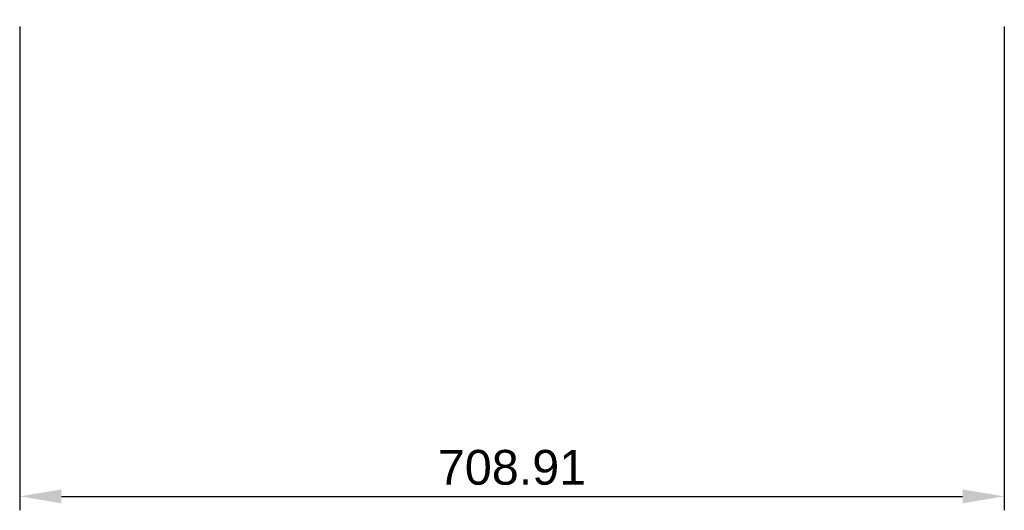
# Model space of a CAD drawing. Header units: millimetres. Extents: x -352 to 357, y -492 to -139.
import ezdxf

# ---------------------------------------------------------------- set-up
doc = ezdxf.new("R2010")
doc.units = ezdxf.units.MM
doc.layers.add('Default', color=7, linetype='Continuous', true_color=0x000000)
doc.styles.add('Default', font='arial.ttf')
doc.dimstyles.new('Default', dxfattribs={"dimscale": 10, "dimtxt": 2.5, "dimasz": 3, "dimexe": 1, "dimexo": 0.5, "dimgap": 0.8, "dimtad": 1, "dimtoh": 1, "dimzin": 1, "dimdsep": 46, "dimtxsty": 'Default', "dimcen": 2.5, "dimadec": 1, "dimazin": 1, "dimtfac": 1, "dimtdec": 4, "dimtix": 1, "dimtofl": 0, "dimtmove": 1, "dimatfit": 3, "dimfxl": 1, "dimtolj": 1, "dimtzin": 1, "dimarcsym": 0})

# ---------------------------------------------------------------- blocks, each defined once
blk = doc.blocks.new('*D1')
at = {"layer": 'Default', "color": 0, "lineweight": -2}
for p, q in [((-352.36, -143.67), (-352.36, -491.67)), ((356.55, -143.67), (356.55, -491.67)), ((-322.36, -481.67), (326.55, -481.67))]:
    blk.add_line(p, q, dxfattribs=at)
at = {"layer": 'Default', "color": 0}
for points in [[(-322.36, -476.67), (-322.36, -486.67), (-352.36, -481.67)], [(326.55, -486.67), (326.55, -476.67), (356.55, -481.67)]]:
    blk.add_solid(points, dxfattribs=at)
at = {"layer": 'Defpoints', "color": 0}
for p in [(-352.36, -138.67), (356.55, -138.67), (356.55, -481.67)]:
    blk.add_point(p, dxfattribs=at)
at = {"layer": 'Default', "color": 0, "insert": (2.1, -460.91), "char_height": 25, "attachment_point": 5, "style": 'Default'}
blk.add_mtext('\\A1;708.91', dxfattribs=at)

msp = doc.modelspace()

# ---------------------------------------------------------------- dimensions: what is measured, and where the dimension line sits
at = {"layer": 'Default'}
dim = msp.add_linear_dim(base=(356.553, -481.668), p1=(-352.359, -138.668), p2=(356.553, -138.667), dimstyle='Default', override={"dimscale": 10, "dimtxt": 2.5, "dimasz": 3, "dimexe": 1, "dimexo": 0.5, "dimgap": 0.8, "dimtad": 1, "dimtih": 0, "dimtoh": 0, "dimdec": 2, "dimlfac": 1, "dimzin": 1, "dimtxsty": 'Default', "dimsah": 0, "dimcen": 2.5, "dimadec": 1, "dimazin": 1, "dimtix": 0, "dimtmove": 0, "dimtzin": 1}, dxfattribs=at)
dim.commit()
dim.dimension.update_dxf_attribs({"geometry": '*D1', "text_midpoint": (2.097, -460.905)})

doc.saveas('drawing.dxf')
